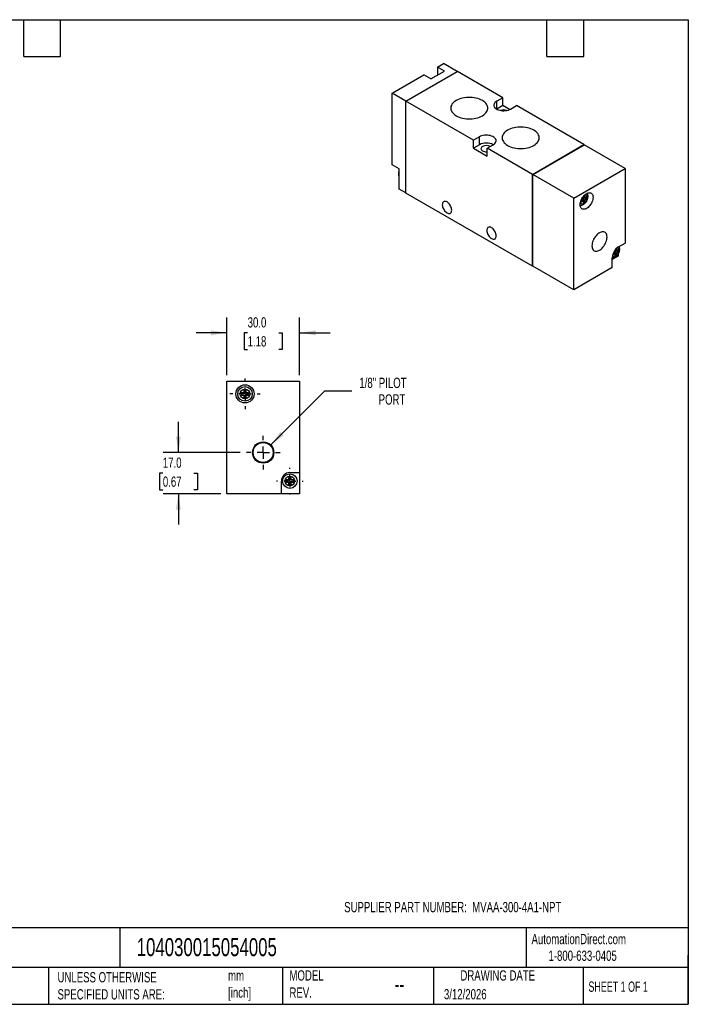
# Model space of a CAD drawing. Header units: millimetres. Extents: x 13 to 546, y 13 to 419.
# Tile 2 of 2: x 270 to 546, y 13 to 419. Entities that reach past the tile are written whole.
import ezdxf

# ---------------------------------------------------------------- set-up
doc = ezdxf.new("R2010")
doc.units = ezdxf.units.MM
doc.header["$LTSCALE"] = 2
doc.linetypes.add('SLD-Center', pattern=[19.05, 15.24, -1.27, 1.27, -1.27])
doc.linetypes.add('SLD-Solid', pattern=[0])
doc.layers.add('CENTER', color=40, linetype='SLD-Center')
doc.layers.add('DIMENSIONS', color=140, linetype='SLD-Solid', lineweight=25)
doc.layers.add('TEXT', color=140, linetype='SLD-Solid', lineweight=25)
doc.styles.add('SLDTEXTSTYLE0', font='TXT', dxfattribs={"width": 0.7})
doc.styles.add('SLDTEXTSTYLE1', font='TXT', dxfattribs={"width": 0.65})
doc.dimstyles.new('SLDDIMSTYLE1', dxfattribs={"dimtxt": 4.316016, "dimasz": 6.604, "dimexe": 0, "dimexo": 0.0625, "dimgap": 1.079004, "dimtad": 0, "dimtih": 1, "dimtoh": 1, "dimdec": 1, "dimrnd": 1e-09, "dimzin": 4, "dimdsep": 46, "dimtxsty": 'SLDTEXTSTYLE0', "dimsah": 1, "dimcen": 0.09, "dimadec": 0, "dimazin": 1, "dimtfac": 1, "dimtdec": 1, "dimtmove": 0, "dimatfit": 0, "dimfxl": 0, "dimfrac": 2, "dimtolj": 1, "dimtzin": 12, "dimarcsym": 0})
doc.dimstyles.new('SLDDIMSTYLE5', dxfattribs={"dimtxt": 4.316016, "dimasz": 6.604, "dimexe": 0, "dimexo": 0.0625, "dimgap": 1.079004, "dimtad": 0, "dimtih": 1, "dimtoh": 1, "dimdec": 1, "dimrnd": 1e-09, "dimzin": 12, "dimdsep": 46, "dimtxsty": 'SLDTEXTSTYLE0', "dimsah": 1, "dimcen": 0, "dimadec": 0, "dimazin": 3, "dimtfac": 1, "dimtdec": 1, "dimtofl": 0, "dimtmove": 0, "dimatfit": 3, "dimfxl": 0, "dimfrac": 2, "dimtolj": 1, "dimtzin": 12, "dimarcsym": 0})

# ---------------------------------------------------------------- blocks, each defined once
blk = doc.blocks.new('_D_6')
at = {"layer": 'DIMENSIONS'}
for p, q in [((335.63, 240.45), (335.63, 253.15)), ((361.14, 240.45), (329.28, 240.45)), ((329.22, 231.95), (327.77, 231.95)), ((327.77, 231.95), (327.77, 225.09)), ((342.04, 231.95), (343.49, 231.95)), ((343.49, 231.95), (343.49, 225.09)), ((327.77, 225.09), (329.22, 225.09)), ((343.49, 225.09), (342.04, 225.09)), ((353.09, 223.45), (329.28, 223.45)), ((335.63, 223.45), (335.63, 210.75))]:
    blk.add_line(p, q, dxfattribs=at)
for points in [[(335.63, 240.45), (336.65, 247.06), (334.62, 247.06)], [(335.63, 223.45), (334.62, 216.85), (336.65, 216.85)]]:
    blk.add_solid(points, dxfattribs=at)
at = {"layer": 'DIMENSIONS', "char_height": 4.233, "attachment_point": 1, "style": 'SLDTEXTSTYLE0'}
for s, insert in [('17.0', (329.22, 238.38)), ('0.67', (329.22, 230.55))]:
    blk.add_mtext(s, dxfattribs=dict(at, insert=insert))
blk = doc.blocks.new('_D_7')
at = {"layer": 'DIMENSIONS'}
for p, q in [((355.63, 272.39), (355.63, 296.2)), ((385.63, 272.39), (385.63, 296.2)), ((355.63, 289.85), (342.93, 289.85)), ((364.22, 289.85), (362.77, 289.85)), ((362.77, 289.85), (362.77, 282.99)), ((377.04, 289.85), (378.49, 289.85)), ((378.49, 289.85), (378.49, 282.99)), ((385.63, 289.85), (398.33, 289.85)), ((362.77, 282.99), (364.22, 282.99)), ((378.49, 282.99), (377.04, 282.99))]:
    blk.add_line(p, q, dxfattribs=at)
for points in [[(355.63, 289.85), (349.03, 290.87), (349.03, 288.84)], [(385.63, 289.85), (392.24, 288.84), (392.24, 290.87)]]:
    blk.add_solid(points, dxfattribs=at)
at = {"layer": 'DIMENSIONS', "char_height": 4.233, "attachment_point": 1, "style": 'SLDTEXTSTYLE0'}
for s, insert in [('30.0', (364.22, 296.28)), ('1.18', (364.22, 288.45))]:
    blk.add_mtext(s, dxfattribs=dict(at, insert=insert))
blk = doc.blocks.new('_D_8')
at = {"layer": 'DIMENSIONS'}
for p, q in [((373.75, 243.57), (396.05, 265.87)), ((396.05, 265.87), (407.16, 265.87))]:
    blk.add_line(p, q, dxfattribs=at)
blk.add_solid([(373.75, 243.57), (379.14, 247.52), (377.7, 248.96)], dxfattribs=at)
at = {"layer": 'DIMENSIONS', "char_height": 4.233, "attachment_point": 1, "style": 'SLDTEXTSTYLE0'}
for s, insert in [('1/8" PILOT', (410.33, 271.32)), ('PORT', (418.29, 264.46))]:
    blk.add_mtext(s, dxfattribs=dict(at, insert=insert))
blk = doc.blocks.new('SW_CENTERMARKSYMBOL_2')
at = {"layer": 'CENTER', "color": 0}
for p, q in [((0, 5.08), (0, 6.95)), ((-5.08, 0), (-6.95, 0)), ((0, 0), (-2.54, 0)), ((0, 0), (0, 2.54)), ((0, 0), (0, -2.54)), ((0, 0), (2.54, 0)), ((5.08, 0), (6.95, 0)), ((0, -5.08), (0, -6.95))]:
    blk.add_line(p, q, dxfattribs=at)
blk = doc.blocks.new('SW_CENTERMARKSYMBOL_3')
at = {"layer": 'CENTER', "color": 0}
for p, q in [((0, 5.08), (0, 5.54)), ((-5.08, 0), (-5.54, 0)), ((0, 0), (-2.54, 0)), ((0, 0), (0, 2.54)), ((0, 0), (0, -2.54)), ((0, 0), (2.54, 0)), ((5.08, 0), (5.54, 0)), ((0, -5.08), (0, -5.54))]:
    blk.add_line(p, q, dxfattribs=at)
blk = doc.blocks.new('SW_CENTERMARKSYMBOL_4')
at = {"layer": 'CENTER', "color": 0}
for p, q in [((0, 5.08), (0, 6.29)), ((-5.08, 0), (-6.29, 0)), ((0, 0), (-2.54, 0)), ((0, 0), (0, 2.54)), ((0, 0), (0, -2.54)), ((0, 0), (2.54, 0)), ((5.08, 0), (6.29, 0)), ((0, -5.08), (0, -6.29))]:
    blk.add_line(p, q, dxfattribs=at)

msp = doc.modelspace()

# ---------------------------------------------------------------- linework, layer by layer
for p, q in [((442.62, 399.54), (445.09, 400.97)), ((445.45, 397.91), (442.62, 399.54)), ((442.62, 399.54), (442.62, 396.28)), ((450.75, 397.7), (445.09, 400.97)), ((423.88, 388.72), (436.96, 396.28)), ((429.54, 385.46), (450.75, 397.7)), ((429.57, 385.44), (450.78, 397.68)), ((439.79, 394.64), (436.96, 396.28)), ((439.79, 394.64), (445.45, 397.91)), ((450.75, 397.7), (450.75, 397.66)), ((469.49, 386.89), (450.78, 397.68)), ((423.88, 359.16), (423.88, 388.72)), ((429.54, 385.46), (423.88, 388.72)), ((469.49, 386.89), (467.01, 385.46)), ((469.49, 383.62), (469.49, 386.89)), ((429.54, 347.57), (429.54, 385.46)), ((457.47, 369.33), (429.57, 385.44)), ((429.57, 347.55), (429.57, 385.44)), ((467.01, 382.19), (467.01, 385.46)), ((469.49, 383.62), (467.01, 382.19)), ((472.29, 382), (469.49, 383.62)), ((472.67, 382.19), (475.14, 383.62)), ((503.04, 367.52), (475.14, 383.62)), ((459.94, 370.76), (457.47, 369.33)), ((459.94, 367.5), (459.94, 370.76)), ((457.47, 366.07), (457.47, 369.33)), ((459.94, 367.5), (457.47, 366.07)), ((457.47, 366.07), (463.12, 362.8)), ((463.12, 366.07), (465.6, 367.5)), ((481.83, 355.27), (463.12, 366.07)), ((463.12, 362.8), (463.12, 366.07)), ((481.83, 355.27), (503.04, 367.52)), ((481.86, 355.25), (503, 367.46)), ((481.9, 355.23), (503.11, 367.48)), ((503, 367.46), (503.04, 367.44)), ((503.04, 367.52), (503.04, 367.44)), ((520.05, 357.7), (503.11, 367.48)), ((426.71, 357.53), (423.88, 359.16)), ((498.83, 345.45), (520.05, 357.7)), ((520.05, 357.7), (520.05, 326.92)), ((426.71, 349.2), (426.71, 357.53)), ((481.83, 317.38), (481.83, 355.27)), ((481.86, 317.44), (481.86, 355.25)), ((481.86, 355.25), (481.9, 355.23)), ((498.83, 345.45), (481.9, 355.23)), ((481.9, 317.34), (481.9, 355.23)), ((429.54, 347.57), (426.71, 349.2)), ((429.57, 347.59), (429.54, 347.57)), ((481.83, 317.38), (429.57, 347.55)), ((498.83, 307.57), (498.83, 345.45)), ((503.36, 346.35), (502.65, 345.94)), ((502.65, 345.94), (502.65, 345.13)), ((502.65, 345.94), (503.36, 345.53)), ((503.36, 345.53), (502.65, 345.13)), ((503.36, 345.53), (503.36, 346.35)), ((504.06, 345.94), (503.36, 345.53)), ((503.36, 345.53), (503.36, 345.53)), ((503.36, 345.53), (504.06, 345.13)), ((504.06, 345.13), (504.06, 345.94)), ((502.65, 345.13), (501.94, 344.72)), ((501.94, 344.72), (501.94, 343.9)), ((501.94, 344.72), (502.65, 344.31)), ((501.94, 343.9), (502.65, 344.31)), ((502.65, 345.13), (502.65, 344.31)), ((502.65, 345.13), (503.36, 344.72)), ((502.65, 344.31), (502.65, 343.49)), ((502.65, 344.31), (503.36, 343.9)), ((502.65, 343.49), (503.36, 343.9)), ((503.36, 344.72), (504.06, 345.13)), ((503.36, 343.9), (503.36, 344.72)), ((517.22, 325.28), (520.05, 326.92)), ((517.15, 321.49), (514.74, 320.1)), ((515.02, 322.49), (515.02, 322.06)), ((515.02, 322.06), (515.73, 322.47)), ((515.15, 322.8), (515.73, 322.47)), ((515.73, 323.28), (515.24, 323)), ((515.73, 323.85), (515.73, 323.28)), ((516.44, 323.69), (515.73, 323.28)), ((515.73, 323.28), (515.73, 322.47)), ((515.73, 323.28), (516.44, 322.87)), ((515.73, 322.47), (515.73, 321.65)), ((515.73, 322.47), (516.44, 322.06)), ((515.73, 321.65), (516.44, 322.06)), ((515.86, 324.03), (516.44, 323.69)), ((516.44, 324.51), (516.07, 324.29)), ((516.44, 323.69), (516.44, 324.51)), ((517.15, 324.1), (516.44, 323.69)), ((516.44, 323.69), (516.44, 323.69)), ((516.44, 323.69), (517.15, 323.28)), ((516.44, 322.87), (517.15, 323.28)), ((516.44, 322.06), (516.44, 322.87)), ((517.15, 323.28), (517.15, 324.1)), ((517.15, 322.25), (517.15, 321.49)), ((481.9, 317.42), (481.83, 317.38)), ((481.86, 317.44), (481.9, 317.42)), ((498.83, 307.57), (481.9, 317.34)), ((514.74, 316.75), (514.74, 321)), ((514.74, 316.75), (498.83, 307.57)), ((355.63, 223.45), (355.63, 269.85)), ((355.63, 269.85), (385.63, 269.85)), ((385.63, 269.85), (385.63, 232.15)), ((362.63, 265.15), (361.63, 265.15)), ((361.63, 265.15), (361.63, 264.15)), ((363.63, 266.15), (362.63, 266.15)), ((362.63, 266.15), (362.63, 265.15)), ((363.63, 265.15), (363.63, 266.15)), ((364.63, 265.15), (363.63, 265.15)), ((364.63, 264.15), (364.63, 265.15)), ((361.63, 264.15), (362.63, 264.15)), ((362.63, 264.15), (362.63, 263.15)), ((362.63, 263.15), (363.63, 263.15)), ((363.63, 263.15), (363.63, 264.15)), ((363.63, 264.15), (364.63, 264.15)), ((381.63, 232.15), (385.63, 232.15)), ((385.63, 232.15), (385.63, 223.45)), ((378.13, 223.45), (378.13, 228.65)), ((381.13, 229.15), (380.13, 229.15)), ((380.13, 229.15), (380.13, 228.15)), ((380.13, 228.15), (381.13, 228.15)), ((382.13, 230.15), (381.13, 230.15)), ((381.13, 230.15), (381.13, 229.15)), ((381.13, 228.15), (381.13, 227.15)), ((382.13, 229.15), (382.13, 230.15)), ((383.13, 229.15), (382.13, 229.15)), ((382.13, 227.15), (382.13, 228.15)), ((382.13, 228.15), (383.13, 228.15)), ((383.13, 228.15), (383.13, 229.15)), ((381.13, 227.15), (382.13, 227.15)), ((378.13, 223.45), (355.63, 223.45)), ((385.63, 223.45), (378.13, 223.45))]:
    msp.add_line(p, q)
at = {"flags": 128}
for points in [[(450.27, 385.73), (449.73, 385.39), (449.26, 385.01), (448.86, 384.61), (448.53, 384.19), (448.29, 383.75), (448.12, 383.29), (448.03, 382.83), (448.03, 382.37), (448.12, 381.91), (448.29, 381.45), (448.53, 381.01), (448.86, 380.59), (449.26, 380.19), (449.73, 379.81), (450.27, 379.47), (450.87, 379.16), (451.52, 378.88), (452.21, 378.65), (452.95, 378.46), (453.71, 378.32), (454.5, 378.22), (455.3, 378.18), (456.1, 378.18), (456.9, 378.22), (457.68, 378.32), (458.45, 378.46), (459.18, 378.65), (459.88, 378.88), (460.53, 379.16), (461.13, 379.47), (461.66, 379.81), (462.14, 380.19), (462.54, 380.59), (462.86, 381.01), (463.11, 381.45), (463.28, 381.91), (463.36, 382.37), (463.36, 382.83), (463.28, 383.29), (463.11, 383.75), (462.86, 384.19), (462.54, 384.61), (462.14, 385.01), (461.66, 385.39), (461.13, 385.73), (460.53, 386.04), (459.88, 386.32), (459.18, 386.55), (458.45, 386.74), (457.68, 386.88), (456.9, 386.98), (456.1, 387.02), (455.3, 387.02), (454.5, 386.98), (453.71, 386.88), (452.95, 386.74), (452.21, 386.55), (451.52, 386.32), (450.87, 386.04), (450.27, 385.73)], [(467.01, 385.46), (466.62, 385.2), (466.3, 384.9), (466.07, 384.59), (465.91, 384.25), (465.84, 383.91), (465.87, 383.57), (465.98, 383.23), (466.17, 382.9), (466.45, 382.6), (466.81, 382.32), (467.23, 382.07), (467.71, 381.87), (468.24, 381.71), (468.81, 381.59), (469.39, 381.53), (469.99, 381.52), (470.58, 381.56), (471.16, 381.65), (471.71, 381.78), (472.22, 381.97), (472.67, 382.19)], [(471.48, 373.49), (470.95, 373.14), (470.48, 372.77), (470.07, 372.37), (469.75, 371.94), (469.5, 371.5), (469.33, 371.05), (469.25, 370.59), (469.25, 370.12), (469.33, 369.66), (469.5, 369.21), (469.75, 368.77), (470.07, 368.34), (470.48, 367.94), (470.95, 367.57), (471.48, 367.22), (472.08, 366.91), (472.73, 366.64), (473.43, 366.41), (474.16, 366.22), (474.93, 366.07), (475.71, 365.98), (476.51, 365.93), (477.31, 365.93), (478.11, 365.98), (478.9, 366.07), (479.66, 366.22), (480.4, 366.41), (481.09, 366.64), (481.74, 366.91), (482.34, 367.22), (482.88, 367.57), (483.35, 367.94), (483.75, 368.34), (484.08, 368.77), (484.32, 369.21), (484.49, 369.66), (484.58, 370.12), (484.58, 370.59), (484.49, 371.05), (484.32, 371.5), (484.08, 371.94), (483.75, 372.37), (483.35, 372.77), (482.88, 373.14), (482.34, 373.49), (481.74, 373.8), (481.09, 374.07), (480.4, 374.3), (479.66, 374.49), (478.9, 374.63), (478.11, 374.73), (477.31, 374.78), (476.51, 374.78), (475.71, 374.73), (474.93, 374.63), (474.16, 374.49), (473.43, 374.3), (472.73, 374.07), (472.08, 373.8), (471.48, 373.49)], [(465.6, 367.5), (465.99, 367.76), (466.31, 368.05), (466.55, 368.37), (466.7, 368.7), (466.77, 369.04), (466.74, 369.39), (466.63, 369.73), (466.44, 370.05), (466.16, 370.36), (465.8, 370.64), (465.38, 370.88), (464.9, 371.08), (464.37, 371.25), (463.8, 371.36), (463.22, 371.42), (462.62, 371.44), (462.03, 371.4), (461.45, 371.31), (460.9, 371.17), (460.39, 370.99), (459.94, 370.76)], [(461.18, 366.78), (460.9, 366.59), (460.69, 366.36), (460.56, 366.12), (460.52, 365.86), (460.56, 365.61), (460.69, 365.37), (460.9, 365.14), (461.18, 364.94), (461.52, 364.78), (461.91, 364.66), (462.33, 364.59), (462.77, 364.56), (463.12, 364.58)], [(501.48, 342.74), (501.51, 343.21), (501.6, 343.71), (501.75, 344.22), (501.94, 344.73), (502.19, 345.23), (502.48, 345.71), (502.81, 346.16), (503.17, 346.56), (503.55, 346.91), (503.94, 347.21), (504.33, 347.44), (504.73, 347.6), (505.1, 347.68), (505.46, 347.69), (505.79, 347.62), (506.08, 347.47), (506.33, 347.26), (506.52, 346.98), (506.67, 346.63), (506.76, 346.24), (506.79, 345.8), (506.76, 345.33), (506.67, 344.83), (506.52, 344.32), (506.33, 343.81), (506.08, 343.31), (505.79, 342.83), (505.46, 342.38), (505.1, 341.98), (504.73, 341.62), (504.33, 341.33), (503.94, 341.1), (503.55, 340.94), (503.17, 340.86), (502.81, 340.85), (502.48, 340.92), (502.19, 341.06), (501.94, 341.28), (501.75, 341.56), (501.6, 341.9), (501.51, 342.3), (501.48, 342.74)], [(501.62, 343.79), (501.65, 343.65), (501.77, 343.42), (501.93, 343.24), (502.14, 343.13), (502.38, 343.1), (502.65, 343.14), (502.93, 343.25), (503.22, 343.43), (503.5, 343.67), (503.75, 343.97), (503.98, 344.3), (504.16, 344.66), (504.3, 345.03), (504.39, 345.39), (504.42, 345.74)], [(504.42, 345.74), (504.39, 346.05), (504.3, 346.32), (504.16, 346.53), (503.98, 346.67), (503.75, 346.74), (503.5, 346.74), (503.3, 346.69)], [(448.45, 340.49), (448.42, 340.9), (448.33, 341.32), (448.19, 341.76), (448, 342.19), (447.76, 342.61), (447.48, 342.99), (447.17, 343.34), (446.84, 343.63), (446.51, 343.86), (446.17, 344.02), (445.84, 344.11), (445.53, 344.12), (445.26, 344.05), (445.02, 343.91), (444.82, 343.71), (444.68, 343.43), (444.59, 343.11), (444.56, 342.73), (444.59, 342.33), (444.68, 341.9), (444.82, 341.46), (445.02, 341.03), (445.26, 340.61), (445.53, 340.23), (445.84, 339.88), (446.17, 339.59), (446.51, 339.37), (446.84, 339.2), (447.17, 339.12), (447.48, 339.11), (447.76, 339.17), (448, 339.31), (448.19, 339.52), (448.33, 339.79), (448.42, 340.12), (448.45, 340.49)], [(466.84, 329.88), (466.81, 330.28), (466.72, 330.71), (466.57, 331.15), (466.38, 331.58), (466.14, 332), (465.86, 332.38), (465.56, 332.72), (465.23, 333.01), (464.89, 333.24), (464.55, 333.4), (464.23, 333.49), (463.92, 333.5), (463.64, 333.44), (463.4, 333.3), (463.21, 333.09), (463.06, 332.82), (462.98, 332.49), (462.95, 332.12), (462.98, 331.71), (463.06, 331.28), (463.21, 330.85), (463.4, 330.41), (463.64, 330), (463.92, 329.61), (464.23, 329.27), (464.55, 328.98), (464.89, 328.75), (465.23, 328.59), (465.56, 328.5), (465.86, 328.49), (466.14, 328.56), (466.38, 328.69), (466.57, 328.9), (466.72, 329.17), (466.81, 329.5), (466.84, 329.88)], [(512.56, 329.37), (512.53, 329.84), (512.44, 330.27), (512.3, 330.65), (512.1, 330.98), (511.86, 331.24), (511.57, 331.43), (511.24, 331.55), (510.87, 331.59), (510.48, 331.56), (510.07, 331.46), (509.65, 331.28), (509.23, 331.04), (508.8, 330.73), (508.39, 330.36), (508, 329.94), (507.64, 329.47), (507.31, 328.97), (507.02, 328.45), (506.78, 327.9), (506.58, 327.35), (506.44, 326.81), (506.35, 326.28), (506.32, 325.77), (506.35, 325.3), (506.44, 324.87), (506.58, 324.49), (506.78, 324.16), (507.02, 323.9), (507.31, 323.71), (507.64, 323.59), (508, 323.55), (508.39, 323.58), (508.8, 323.68), (509.23, 323.86), (509.65, 324.1), (510.07, 324.41), (510.48, 324.78), (510.87, 325.2), (511.24, 325.67), (511.57, 326.17), (511.86, 326.69), (512.1, 327.24), (512.3, 327.79), (512.44, 328.33), (512.53, 328.86), (512.56, 329.37)], [(514.8, 321.65), (514.85, 321.57), (515.01, 321.4), (515.22, 321.29), (515.46, 321.25), (515.73, 321.29), (516.01, 321.41), (516.3, 321.59), (516.58, 321.83), (516.83, 322.12), (517.06, 322.46), (517.25, 322.82), (517.39, 323.18), (517.47, 323.55), (517.5, 323.9)]]:
    msp.add_lwpolyline(points, dxfattribs=at)
for centre, radius in [((363.13, 264.65), 3.75), ((363.13, 264.65), 3), ((363.13, 264.65), 2), ((370.63, 240.45), 4.41), ((370.63, 240.45), 4.13), ((381.63, 228.65), 3), ((381.63, 228.65), 2)]:
    msp.add_circle(centre, radius)
for centre, radius, start, end in [((469.84, 378.25), 3.61, 69.5373, 110.4627), ((462.77, 362.07), 6.12, 62.4568, 117.5486), ((462.77, 363.71), 3.46, 62.6199, 117.3897), ((520.08, 320.77), 5.34, 122.3869, 177.6131), ((516.65, 324.04), 0.862, 350.1555, 88.2114), ((381.63, 228.65), 3.5, 90, 180)]:
    msp.add_arc(centre, radius, start, end)
for points, knots in [([(426.71, 356.85), (426.68, 356.79), (426.59, 356.59), (426.49, 356.23), (426.42, 355.78), (426.41, 355.35), (426.46, 354.95), (426.56, 354.61), (426.66, 354.42), (426.71, 354.34)], [0, 0, 0, 0, 0.066348, 0.234748, 0.40593, 0.580619, 0.737166, 0.886694, 1, 1, 1, 1]), ([(501.49, 342.52), (501.56, 342.51), (501.74, 342.49), (502.04, 342.53), (502.4, 342.63), (502.75, 342.8), (503.11, 343.02), (503.44, 343.31), (503.76, 343.65), (504.03, 344.03), (504.27, 344.44), (504.47, 344.87), (504.61, 345.31), (504.69, 345.74), (504.72, 346.11), (504.7, 346.45), (504.64, 346.78), (504.53, 347.12), (504.41, 347.32), (504.35, 347.41)], [0, 0, 0, 0, 0.031208, 0.087082, 0.145181, 0.206235, 0.270056, 0.335514, 0.401165, 0.466578, 0.531882, 0.597434, 0.663539, 0.730652, 0.789126, 0.827927, 0.888986, 0.947165, 1, 1, 1, 1]), ([(514.74, 320.66), (514.75, 320.66), (514.87, 320.65), (515.12, 320.69), (515.48, 320.79), (515.83, 320.95), (516.19, 321.18), (516.52, 321.47), (516.84, 321.81), (517.12, 322.19), (517.35, 322.59), (517.55, 323.02), (517.69, 323.47), (517.77, 323.9), (517.8, 324.26), (517.78, 324.6), (517.72, 324.93), (517.63, 325.23), (517.53, 325.39), (517.5, 325.45)], [0, 0, 0, 0, 0.004308, 0.063095, 0.124224, 0.188461, 0.25561, 0.324482, 0.393557, 0.46238, 0.53109, 0.60006, 0.669613, 0.740225, 0.801748, 0.842573, 0.906815, 0.968028, 1, 1, 1, 1])]:
    msp.add_open_spline(points, degree=3, knots=knots)
at = {"layer": 'TEXT'}
for p, q in [((12.7, 419.1), (546.1, 419.1)), ((271.78, 403.86), (271.78, 419.1)), ((287.02, 403.86), (287.02, 419.1)), ((487.68, 403.86), (487.68, 419.1)), ((502.92, 403.86), (502.92, 419.1)), ((546.1, 419.1), (546.1, 12.7)), ((271.78, 403.86), (287.02, 403.86)), ((487.68, 403.86), (502.92, 403.86)), ((546.1, 44.25), (12.7, 44.25)), ((311.52, 44.25), (311.52, 27.94)), ((479.15, 44.25), (479.15, 27.94)), ((546.1, 12.7), (546.1, 33.02)), ((546.1, 27.94), (12.7, 27.94)), ((282, 27.94), (282, 12.7)), ((378.6, 27.94), (378.6, 12.7)), ((440.93, 27.94), (440.93, 12.7)), ((502.7, 27.94), (502.7, 12.7)), ((12.7, 12.7), (546.1, 12.7))]:
    msp.add_line(p, q, dxfattribs=at)

# ---------------------------------------------------------------- block references
at = {"layer": 'CENTER'}
for name, p in [('SW_CENTERMARKSYMBOL_4', (363.13, 264.65)), ('SW_CENTERMARKSYMBOL_2', (370.63, 240.45)), ('SW_CENTERMARKSYMBOL_3', (381.63, 228.65))]:
    msp.add_blockref(name, p, dxfattribs=at)

# ---------------------------------------------------------------- texts
at = {"layer": 'TEXT'}
for s, insert, char_height, attachment_point, style in [('SUPPLIER PART NUMBER:  MVAA-300-4A1-NPT', (404.06, 54.93), 4.2333, 1, 'SLDTEXTSTYLE0'), ('AutomationDirect.com', (481.39, 41.75), 4.2333, 1, 'SLDTEXTSTYLE0'), ('104030015054005', (318.42, 40), 7.4083, 1, 'SLDTEXTSTYLE0'), ('1-800-633-0405', (488.38, 34.87), 4.2333, 1, 'SLDTEXTSTYLE0'), ('UNLESS OTHERWISE ^JSPECIFIED UNITS ARE:', (285.74, 25.99), 4.2333, 1, 'SLDTEXTSTYLE0'), ('mm^J[inch]', (356.13, 26.72), 4.233, 1, 'SLDTEXTSTYLE0'), ('MODEL ^JREV.', (381.47, 26.73), 4.2333, 1, 'SLDTEXTSTYLE0'), ('DRAWING DATE', (467.45, 26.73), 4.2333, 2, 'SLDTEXTSTYLE0'), ('--', (424.86, 24.15), 6.35, 1, 'SLDTEXTSTYLE0'), ('SHEET 1 OF 1', (504.88, 22.1), 4.2333, 1, 'SLDTEXTSTYLE1'), ('3/12/2026', (445.23, 18.98), 4.233, 1, 'SLDTEXTSTYLE0')]:
    msp.add_mtext(s, dxfattribs=dict(at, insert=insert, char_height=char_height, attachment_point=attachment_point, style=style))

# ---------------------------------------------------------------- dimensions: what is measured, and where the dimension line sits
at = {"layer": 'DIMENSIONS'}
dim = msp.add_linear_dim(base=(385.63, 289.85), p1=(355.63, 269.85), p2=(385.63, 269.85), dimstyle='SLDDIMSTYLE1', dxfattribs=at)
dim.commit()
dim.dimension.update_dxf_attribs({"geometry": '_D_7', "text_midpoint": (370.63, 289.85), "dimtype": 160})
dim = msp.add_diameter_dim_2p(p1=(367.52, 237.34), p2=(373.75, 243.57), text='1/8" PILOT\\PPORT', dimstyle='SLDDIMSTYLE5', override={"dimpost": '<>'}, dxfattribs=at)
dim.commit()
dim.dimension.update_dxf_attribs({"geometry": '_D_8', "text_midpoint": (425.92, 265.87), "dimtype": 163})
dim = msp.add_linear_dim(base=(335.63, 240.45), p1=(355.63, 223.45), p2=(363.68, 240.45), angle=90, dimstyle='SLDDIMSTYLE1', dxfattribs=at)
dim.commit()
dim.dimension.update_dxf_attribs({"geometry": '_D_6', "text_midpoint": (335.63, 231.95), "dimtype": 160})

doc.saveas('drawing.dxf')
